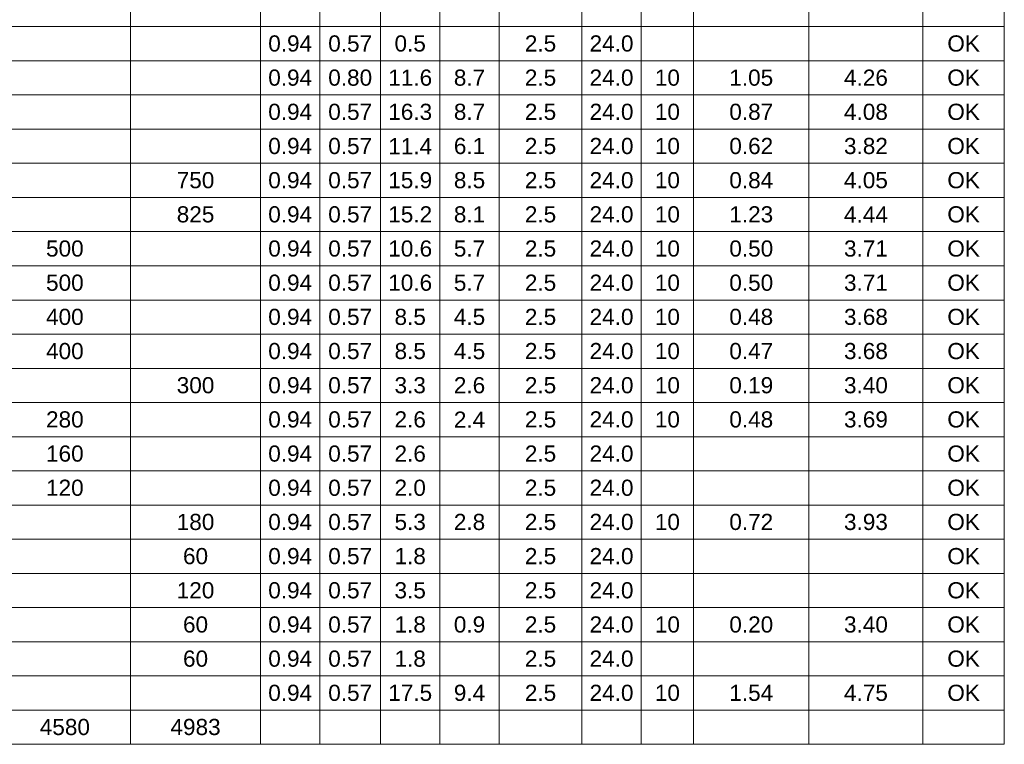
# Model space of a CAD drawing. Header units: feet. Extents: x -18 to 1038, y -110 to 48.
# Tile 17 of 199: x 41.71 to 48.41, y -45.17 to -40.24. Entities that reach past the tile are written whole.
import ezdxf

# ---------------------------------------------------------------- set-up
doc = ezdxf.new("R2010")
doc.units = ezdxf.units.FT
doc.header["$MEASUREMENT"] = 0
doc.layers.add('DI-Tabelas', color=7, linetype='Continuous', lineweight=5)
doc.styles.add('Arial', font='arial.ttf')

msp = doc.modelspace()

# ---------------------------------------------------------------- linework, layer by layer
at = {"layer": 'DI-Tabelas'}
for p, q in [((42.4619, -40.0536), (42.4619, -40.2862)), ((43.3471, -40.0536), (43.3471, -40.2862)), ((43.751, -40.0536), (43.751, -40.2862)), ((44.1641, -40.0536), (44.1641, -40.2862)), ((44.568, -40.0536), (44.568, -40.2862)), ((44.9719, -40.0536), (44.9719, -40.2862)), ((45.535, -40.0536), (45.535, -40.2862)), ((45.9389, -40.0536), (45.9389, -40.2862)), ((46.2957, -40.0536), (46.2957, -40.2862)), ((47.0812, -40.0536), (47.0812, -40.2862)), ((47.8573, -40.0536), (47.8573, -40.2862)), ((48.4115, -40.0536), (48.4115, -40.2862)), ((42.4619, -40.2862), (41.5673, -40.2862)), ((43.3471, -40.2862), (42.4619, -40.2862)), ((42.4619, -40.2862), (42.4619, -40.5188)), ((43.751, -40.2862), (43.3471, -40.2862)), ((43.3471, -40.2862), (43.3471, -40.5188)), ((44.1641, -40.2862), (43.751, -40.2862)), ((43.751, -40.2862), (43.751, -40.5188)), ((44.568, -40.2862), (44.1641, -40.2862)), ((44.1641, -40.2862), (44.1641, -40.5188)), ((44.9719, -40.2862), (44.568, -40.2862)), ((44.568, -40.2862), (44.568, -40.5188)), ((45.535, -40.2862), (44.9719, -40.2862)), ((44.9719, -40.2862), (44.9719, -40.5188)), ((45.9389, -40.2862), (45.535, -40.2862)), ((45.535, -40.2862), (45.535, -40.5188)), ((46.2957, -40.2862), (45.9389, -40.2862)), ((45.9389, -40.2862), (45.9389, -40.5188)), ((47.0812, -40.2862), (46.2957, -40.2862)), ((46.2957, -40.2862), (46.2957, -40.5188)), ((47.8573, -40.2862), (47.0812, -40.2862)), ((47.0812, -40.2862), (47.0812, -40.5188)), ((48.4115, -40.2862), (47.8573, -40.2862)), ((47.8573, -40.2862), (47.8573, -40.5188)), ((48.4115, -40.2862), (48.4115, -40.5188)), ((42.4619, -40.5188), (41.5673, -40.5188)), ((43.3471, -40.5188), (42.4619, -40.5188)), ((42.4619, -40.5188), (42.4619, -40.7514)), ((43.751, -40.5188), (43.3471, -40.5188)), ((43.3471, -40.5188), (43.3471, -40.7514)), ((44.1641, -40.5188), (43.751, -40.5188)), ((43.751, -40.5188), (43.751, -40.7514)), ((44.568, -40.5188), (44.1641, -40.5188)), ((44.1641, -40.5188), (44.1641, -40.7514)), ((44.9719, -40.5188), (44.568, -40.5188)), ((44.568, -40.5188), (44.568, -40.7514)), ((45.535, -40.5188), (44.9719, -40.5188)), ((44.9719, -40.5188), (44.9719, -40.7514)), ((45.9389, -40.5188), (45.535, -40.5188)), ((45.535, -40.5188), (45.535, -40.7514)), ((46.2957, -40.5188), (45.9389, -40.5188)), ((45.9389, -40.5188), (45.9389, -40.7514)), ((47.0812, -40.5188), (46.2957, -40.5188)), ((46.2957, -40.5188), (46.2957, -40.7514)), ((47.8573, -40.5188), (47.0812, -40.5188)), ((47.0812, -40.5188), (47.0812, -40.7514)), ((48.4115, -40.5188), (47.8573, -40.5188)), ((47.8573, -40.5188), (47.8573, -40.7514)), ((48.4115, -40.5188), (48.4115, -40.7514)), ((42.4619, -40.7514), (41.5673, -40.7514)), ((43.3471, -40.7514), (42.4619, -40.7514)), ((42.4619, -40.7514), (42.4619, -40.984)), ((43.751, -40.7514), (43.3471, -40.7514)), ((43.3471, -40.7514), (43.3471, -40.984)), ((44.1641, -40.7514), (43.751, -40.7514)), ((43.751, -40.7514), (43.751, -40.984)), ((44.568, -40.7514), (44.1641, -40.7514)), ((44.1641, -40.7514), (44.1641, -40.984)), ((44.9719, -40.7514), (44.568, -40.7514)), ((44.568, -40.7514), (44.568, -40.984)), ((45.535, -40.7514), (44.9719, -40.7514)), ((44.9719, -40.7514), (44.9719, -40.984)), ((45.9389, -40.7514), (45.535, -40.7514)), ((45.535, -40.7514), (45.535, -40.984)), ((46.2957, -40.7514), (45.9389, -40.7514)), ((45.9389, -40.7514), (45.9389, -40.984)), ((47.0812, -40.7514), (46.2957, -40.7514)), ((46.2957, -40.7514), (46.2957, -40.984)), ((47.8573, -40.7514), (47.0812, -40.7514)), ((47.0812, -40.7514), (47.0812, -40.984)), ((48.4115, -40.7514), (47.8573, -40.7514)), ((47.8573, -40.7514), (47.8573, -40.984)), ((48.4115, -40.7514), (48.4115, -40.984)), ((42.4619, -40.984), (41.5673, -40.984)), ((43.3471, -40.984), (42.4619, -40.984)), ((42.4619, -40.984), (42.4619, -41.2166)), ((43.751, -40.984), (43.3471, -40.984)), ((43.3471, -40.984), (43.3471, -41.2166)), ((44.1641, -40.984), (43.751, -40.984)), ((43.751, -40.984), (43.751, -41.2166)), ((44.568, -40.984), (44.1641, -40.984)), ((44.1641, -40.984), (44.1641, -41.2166)), ((44.9719, -40.984), (44.568, -40.984)), ((44.568, -40.984), (44.568, -41.2166)), ((45.535, -40.984), (44.9719, -40.984)), ((44.9719, -40.984), (44.9719, -41.2166)), ((45.9389, -40.984), (45.535, -40.984)), ((45.535, -40.984), (45.535, -41.2166)), ((46.2957, -40.984), (45.9389, -40.984)), ((45.9389, -40.984), (45.9389, -41.2166)), ((47.0812, -40.984), (46.2957, -40.984)), ((46.2957, -40.984), (46.2957, -41.2166)), ((47.8573, -40.984), (47.0812, -40.984)), ((47.0812, -40.984), (47.0812, -41.2166)), ((48.4115, -40.984), (47.8573, -40.984)), ((47.8573, -40.984), (47.8573, -41.2166)), ((48.4115, -40.984), (48.4115, -41.2166)), ((42.4619, -41.2166), (41.5673, -41.2166)), ((43.3471, -41.2166), (42.4619, -41.2166)), ((42.4619, -41.2166), (42.4619, -41.4492)), ((43.751, -41.2166), (43.3471, -41.2166)), ((43.3471, -41.2166), (43.3471, -41.4492)), ((44.1641, -41.2166), (43.751, -41.2166)), ((43.751, -41.2166), (43.751, -41.4492)), ((44.568, -41.2166), (44.1641, -41.2166)), ((44.1641, -41.2166), (44.1641, -41.4492)), ((44.9719, -41.2166), (44.568, -41.2166)), ((44.568, -41.2166), (44.568, -41.4492)), ((45.535, -41.2166), (44.9719, -41.2166)), ((44.9719, -41.2166), (44.9719, -41.4492)), ((45.9389, -41.2166), (45.535, -41.2166)), ((45.535, -41.2166), (45.535, -41.4492)), ((46.2957, -41.2166), (45.9389, -41.2166)), ((45.9389, -41.2166), (45.9389, -41.4492)), ((47.0812, -41.2166), (46.2957, -41.2166)), ((46.2957, -41.2166), (46.2957, -41.4492)), ((47.8573, -41.2166), (47.0812, -41.2166)), ((47.0812, -41.2166), (47.0812, -41.4492)), ((48.4115, -41.2166), (47.8573, -41.2166)), ((47.8573, -41.2166), (47.8573, -41.4492)), ((48.4115, -41.2166), (48.4115, -41.4492)), ((42.4619, -41.4492), (41.5673, -41.4492)), ((43.3471, -41.4492), (42.4619, -41.4492)), ((42.4619, -41.4492), (42.4619, -41.6818)), ((43.751, -41.4492), (43.3471, -41.4492)), ((43.3471, -41.4492), (43.3471, -41.6818)), ((44.1641, -41.4492), (43.751, -41.4492)), ((43.751, -41.4492), (43.751, -41.6818)), ((44.568, -41.4492), (44.1641, -41.4492)), ((44.1641, -41.4492), (44.1641, -41.6818)), ((44.9719, -41.4492), (44.568, -41.4492)), ((44.568, -41.4492), (44.568, -41.6818)), ((45.535, -41.4492), (44.9719, -41.4492)), ((44.9719, -41.4492), (44.9719, -41.6818)), ((45.9389, -41.4492), (45.535, -41.4492)), ((45.535, -41.4492), (45.535, -41.6818)), ((46.2957, -41.4492), (45.9389, -41.4492)), ((45.9389, -41.4492), (45.9389, -41.6818)), ((47.0812, -41.4492), (46.2957, -41.4492)), ((46.2957, -41.4492), (46.2957, -41.6818)), ((47.8573, -41.4492), (47.0812, -41.4492)), ((47.0812, -41.4492), (47.0812, -41.6818)), ((48.4115, -41.4492), (47.8573, -41.4492)), ((47.8573, -41.4492), (47.8573, -41.6818)), ((48.4115, -41.4492), (48.4115, -41.6818)), ((42.4619, -41.6818), (41.5673, -41.6818)), ((43.3471, -41.6818), (42.4619, -41.6818)), ((42.4619, -41.6818), (42.4619, -41.9144)), ((43.751, -41.6818), (43.3471, -41.6818)), ((43.3471, -41.6818), (43.3471, -41.9144)), ((44.1641, -41.6818), (43.751, -41.6818)), ((43.751, -41.6818), (43.751, -41.9144)), ((44.568, -41.6818), (44.1641, -41.6818)), ((44.1641, -41.6818), (44.1641, -41.9144)), ((44.9719, -41.6818), (44.568, -41.6818)), ((44.568, -41.6818), (44.568, -41.9144)), ((45.535, -41.6818), (44.9719, -41.6818)), ((44.9719, -41.6818), (44.9719, -41.9144)), ((45.9389, -41.6818), (45.535, -41.6818)), ((45.535, -41.6818), (45.535, -41.9144)), ((46.2957, -41.6818), (45.9389, -41.6818)), ((45.9389, -41.6818), (45.9389, -41.9144)), ((47.0812, -41.6818), (46.2957, -41.6818)), ((46.2957, -41.6818), (46.2957, -41.9144)), ((47.8573, -41.6818), (47.0812, -41.6818)), ((47.0812, -41.6818), (47.0812, -41.9144)), ((48.4115, -41.6818), (47.8573, -41.6818)), ((47.8573, -41.6818), (47.8573, -41.9144)), ((48.4115, -41.6818), (48.4115, -41.9144)), ((42.4619, -41.9144), (41.5673, -41.9144)), ((43.3471, -41.9144), (42.4619, -41.9144)), ((42.4619, -41.9144), (42.4619, -42.147)), ((43.751, -41.9144), (43.3471, -41.9144)), ((43.3471, -41.9144), (43.3471, -42.147)), ((44.1641, -41.9144), (43.751, -41.9144)), ((43.751, -41.9144), (43.751, -42.147)), ((44.568, -41.9144), (44.1641, -41.9144)), ((44.1641, -41.9144), (44.1641, -42.147)), ((44.9719, -41.9144), (44.568, -41.9144)), ((44.568, -41.9144), (44.568, -42.147)), ((45.535, -41.9144), (44.9719, -41.9144)), ((44.9719, -41.9144), (44.9719, -42.147)), ((45.9389, -41.9144), (45.535, -41.9144)), ((45.535, -41.9144), (45.535, -42.147)), ((46.2957, -41.9144), (45.9389, -41.9144)), ((45.9389, -41.9144), (45.9389, -42.147)), ((47.0812, -41.9144), (46.2957, -41.9144)), ((46.2957, -41.9144), (46.2957, -42.147)), ((47.8573, -41.9144), (47.0812, -41.9144)), ((47.0812, -41.9144), (47.0812, -42.147)), ((48.4115, -41.9144), (47.8573, -41.9144)), ((47.8573, -41.9144), (47.8573, -42.147)), ((48.4115, -41.9144), (48.4115, -42.147)), ((42.4619, -42.147), (41.5673, -42.147)), ((43.3471, -42.147), (42.4619, -42.147)), ((42.4619, -42.147), (42.4619, -42.3796)), ((43.751, -42.147), (43.3471, -42.147)), ((43.3471, -42.147), (43.3471, -42.3796)), ((44.1641, -42.147), (43.751, -42.147)), ((43.751, -42.147), (43.751, -42.3796)), ((44.568, -42.147), (44.1641, -42.147)), ((44.1641, -42.147), (44.1641, -42.3796)), ((44.9719, -42.147), (44.568, -42.147)), ((44.568, -42.147), (44.568, -42.3796)), ((45.535, -42.147), (44.9719, -42.147)), ((44.9719, -42.147), (44.9719, -42.3796)), ((45.9389, -42.147), (45.535, -42.147)), ((45.535, -42.147), (45.535, -42.3796)), ((46.2957, -42.147), (45.9389, -42.147)), ((45.9389, -42.147), (45.9389, -42.3796)), ((47.0812, -42.147), (46.2957, -42.147)), ((46.2957, -42.147), (46.2957, -42.3796)), ((47.8573, -42.147), (47.0812, -42.147)), ((47.0812, -42.147), (47.0812, -42.3796)), ((48.4115, -42.147), (47.8573, -42.147)), ((47.8573, -42.147), (47.8573, -42.3796)), ((48.4115, -42.147), (48.4115, -42.3796)), ((42.4619, -42.3796), (41.5673, -42.3796)), ((43.3471, -42.3796), (42.4619, -42.3796)), ((42.4619, -42.3796), (42.4619, -42.6122)), ((43.751, -42.3796), (43.3471, -42.3796)), ((43.3471, -42.3796), (43.3471, -42.6122)), ((44.1641, -42.3796), (43.751, -42.3796)), ((43.751, -42.3796), (43.751, -42.6122)), ((44.568, -42.3796), (44.1641, -42.3796)), ((44.1641, -42.3796), (44.1641, -42.6122)), ((44.9719, -42.3796), (44.568, -42.3796)), ((44.568, -42.3796), (44.568, -42.6122)), ((45.535, -42.3796), (44.9719, -42.3796)), ((44.9719, -42.3796), (44.9719, -42.6122)), ((45.9389, -42.3796), (45.535, -42.3796)), ((45.535, -42.3796), (45.535, -42.6122)), ((46.2957, -42.3796), (45.9389, -42.3796)), ((45.9389, -42.3796), (45.9389, -42.6122)), ((47.0812, -42.3796), (46.2957, -42.3796)), ((46.2957, -42.3796), (46.2957, -42.6122)), ((47.8573, -42.3796), (47.0812, -42.3796)), ((47.0812, -42.3796), (47.0812, -42.6122)), ((48.4115, -42.3796), (47.8573, -42.3796)), ((47.8573, -42.3796), (47.8573, -42.6122)), ((48.4115, -42.3796), (48.4115, -42.6122)), ((42.4619, -42.6122), (41.5673, -42.6122)), ((43.3471, -42.6122), (42.4619, -42.6122)), ((42.4619, -42.6122), (42.4619, -42.8448)), ((43.751, -42.6122), (43.3471, -42.6122)), ((43.3471, -42.6122), (43.3471, -42.8448)), ((44.1641, -42.6122), (43.751, -42.6122)), ((43.751, -42.6122), (43.751, -42.8448)), ((44.568, -42.6122), (44.1641, -42.6122)), ((44.1641, -42.6122), (44.1641, -42.8448)), ((44.9719, -42.6122), (44.568, -42.6122)), ((44.568, -42.6122), (44.568, -42.8448)), ((45.535, -42.6122), (44.9719, -42.6122)), ((44.9719, -42.6122), (44.9719, -42.8448)), ((45.9389, -42.6122), (45.535, -42.6122)), ((45.535, -42.6122), (45.535, -42.8448)), ((46.2957, -42.6122), (45.9389, -42.6122)), ((45.9389, -42.6122), (45.9389, -42.8448)), ((47.0812, -42.6122), (46.2957, -42.6122)), ((46.2957, -42.6122), (46.2957, -42.8448)), ((47.8573, -42.6122), (47.0812, -42.6122)), ((47.0812, -42.6122), (47.0812, -42.8448)), ((48.4115, -42.6122), (47.8573, -42.6122)), ((47.8573, -42.6122), (47.8573, -42.8448)), ((48.4115, -42.6122), (48.4115, -42.8448)), ((42.4619, -42.8448), (41.5673, -42.8448)), ((43.3471, -42.8448), (42.4619, -42.8448)), ((42.4619, -42.8448), (42.4619, -43.0774)), ((43.751, -42.8448), (43.3471, -42.8448)), ((43.3471, -42.8448), (43.3471, -43.0774)), ((44.1641, -42.8448), (43.751, -42.8448)), ((43.751, -42.8448), (43.751, -43.0774)), ((44.568, -42.8448), (44.1641, -42.8448)), ((44.1641, -42.8448), (44.1641, -43.0774)), ((44.9719, -42.8448), (44.568, -42.8448)), ((44.568, -42.8448), (44.568, -43.0774)), ((45.535, -42.8448), (44.9719, -42.8448)), ((44.9719, -42.8448), (44.9719, -43.0774)), ((45.9389, -42.8448), (45.535, -42.8448)), ((45.535, -42.8448), (45.535, -43.0774)), ((46.2957, -42.8448), (45.9389, -42.8448)), ((45.9389, -42.8448), (45.9389, -43.0774)), ((47.0812, -42.8448), (46.2957, -42.8448)), ((46.2957, -42.8448), (46.2957, -43.0774)), ((47.8573, -42.8448), (47.0812, -42.8448)), ((47.0812, -42.8448), (47.0812, -43.0774)), ((48.4115, -42.8448), (47.8573, -42.8448)), ((47.8573, -42.8448), (47.8573, -43.0774)), ((48.4115, -42.8448), (48.4115, -43.0774)), ((42.4619, -43.0774), (41.5673, -43.0774)), ((43.3471, -43.0774), (42.4619, -43.0774)), ((42.4619, -43.0774), (42.4619, -43.31)), ((43.751, -43.0774), (43.3471, -43.0774)), ((43.3471, -43.0774), (43.3471, -43.31)), ((44.1641, -43.0774), (43.751, -43.0774)), ((43.751, -43.0774), (43.751, -43.31)), ((44.568, -43.0774), (44.1641, -43.0774)), ((44.1641, -43.0774), (44.1641, -43.31)), ((44.9719, -43.0774), (44.568, -43.0774)), ((44.568, -43.0774), (44.568, -43.31)), ((45.535, -43.0774), (44.9719, -43.0774)), ((44.9719, -43.0774), (44.9719, -43.31)), ((45.9389, -43.0774), (45.535, -43.0774)), ((45.535, -43.0774), (45.535, -43.31)), ((46.2957, -43.0774), (45.9389, -43.0774)), ((45.9389, -43.0774), (45.9389, -43.31)), ((47.0812, -43.0774), (46.2957, -43.0774)), ((46.2957, -43.0774), (46.2957, -43.31)), ((47.8573, -43.0774), (47.0812, -43.0774)), ((47.0812, -43.0774), (47.0812, -43.31)), ((48.4115, -43.0774), (47.8573, -43.0774)), ((47.8573, -43.0774), (47.8573, -43.31)), ((48.4115, -43.0774), (48.4115, -43.31)), ((42.4619, -43.31), (41.5673, -43.31)), ((43.3471, -43.31), (42.4619, -43.31)), ((42.4619, -43.31), (42.4619, -43.5426)), ((43.751, -43.31), (43.3471, -43.31)), ((43.3471, -43.31), (43.3471, -43.5426)), ((44.1641, -43.31), (43.751, -43.31)), ((43.751, -43.31), (43.751, -43.5426)), ((44.568, -43.31), (44.1641, -43.31)), ((44.1641, -43.31), (44.1641, -43.5426)), ((44.9719, -43.31), (44.568, -43.31)), ((44.568, -43.31), (44.568, -43.5426)), ((45.535, -43.31), (44.9719, -43.31)), ((44.9719, -43.31), (44.9719, -43.5426)), ((45.9389, -43.31), (45.535, -43.31)), ((45.535, -43.31), (45.535, -43.5426)), ((46.2957, -43.31), (45.9389, -43.31)), ((45.9389, -43.31), (45.9389, -43.5426)), ((47.0812, -43.31), (46.2957, -43.31)), ((46.2957, -43.31), (46.2957, -43.5426)), ((47.8573, -43.31), (47.0812, -43.31)), ((47.0812, -43.31), (47.0812, -43.5426)), ((48.4115, -43.31), (47.8573, -43.31)), ((47.8573, -43.31), (47.8573, -43.5426)), ((48.4115, -43.31), (48.4115, -43.5426)), ((42.4619, -43.5426), (41.5673, -43.5426)), ((43.3471, -43.5426), (42.4619, -43.5426)), ((42.4619, -43.5426), (42.4619, -43.7752)), ((43.751, -43.5426), (43.3471, -43.5426)), ((43.3471, -43.5426), (43.3471, -43.7752)), ((44.1641, -43.5426), (43.751, -43.5426)), ((43.751, -43.5426), (43.751, -43.7752)), ((44.568, -43.5426), (44.1641, -43.5426)), ((44.1641, -43.5426), (44.1641, -43.7752)), ((44.9719, -43.5426), (44.568, -43.5426)), ((44.568, -43.5426), (44.568, -43.7752)), ((45.535, -43.5426), (44.9719, -43.5426)), ((44.9719, -43.5426), (44.9719, -43.7752)), ((45.9389, -43.5426), (45.535, -43.5426)), ((45.535, -43.5426), (45.535, -43.7752)), ((46.2957, -43.5426), (45.9389, -43.5426)), ((45.9389, -43.5426), (45.9389, -43.7752)), ((47.0812, -43.5426), (46.2957, -43.5426)), ((46.2957, -43.5426), (46.2957, -43.7752)), ((47.8573, -43.5426), (47.0812, -43.5426)), ((47.0812, -43.5426), (47.0812, -43.7752)), ((48.4115, -43.5426), (47.8573, -43.5426)), ((47.8573, -43.5426), (47.8573, -43.7752)), ((48.4115, -43.5426), (48.4115, -43.7752)), ((42.4619, -43.7752), (41.5673, -43.7752)), ((43.3471, -43.7752), (42.4619, -43.7752)), ((42.4619, -43.7752), (42.4619, -44.0078)), ((43.751, -43.7752), (43.3471, -43.7752)), ((43.3471, -43.7752), (43.3471, -44.0078)), ((44.1641, -43.7752), (43.751, -43.7752)), ((43.751, -43.7752), (43.751, -44.0078)), ((44.568, -43.7752), (44.1641, -43.7752)), ((44.1641, -43.7752), (44.1641, -44.0078)), ((44.9719, -43.7752), (44.568, -43.7752)), ((44.568, -43.7752), (44.568, -44.0078)), ((45.535, -43.7752), (44.9719, -43.7752)), ((44.9719, -43.7752), (44.9719, -44.0078)), ((45.9389, -43.7752), (45.535, -43.7752)), ((45.535, -43.7752), (45.535, -44.0078)), ((46.2957, -43.7752), (45.9389, -43.7752)), ((45.9389, -43.7752), (45.9389, -44.0078)), ((47.0812, -43.7752), (46.2957, -43.7752)), ((46.2957, -43.7752), (46.2957, -44.0078)), ((47.8573, -43.7752), (47.0812, -43.7752)), ((47.0812, -43.7752), (47.0812, -44.0078)), ((48.4115, -43.7752), (47.8573, -43.7752)), ((47.8573, -43.7752), (47.8573, -44.0078)), ((48.4115, -43.7752), (48.4115, -44.0078)), ((42.4619, -44.0078), (41.5673, -44.0078)), ((43.3471, -44.0078), (42.4619, -44.0078)), ((42.4619, -44.0078), (42.4619, -44.2404)), ((43.751, -44.0078), (43.3471, -44.0078)), ((43.3471, -44.0078), (43.3471, -44.2404)), ((44.1641, -44.0078), (43.751, -44.0078)), ((43.751, -44.0078), (43.751, -44.2404)), ((44.568, -44.0078), (44.1641, -44.0078)), ((44.1641, -44.0078), (44.1641, -44.2404)), ((44.9719, -44.0078), (44.568, -44.0078)), ((44.568, -44.0078), (44.568, -44.2404)), ((45.535, -44.0078), (44.9719, -44.0078)), ((44.9719, -44.0078), (44.9719, -44.2404)), ((45.9389, -44.0078), (45.535, -44.0078)), ((45.535, -44.0078), (45.535, -44.2404)), ((46.2957, -44.0078), (45.9389, -44.0078)), ((45.9389, -44.0078), (45.9389, -44.2404)), ((47.0812, -44.0078), (46.2957, -44.0078)), ((46.2957, -44.0078), (46.2957, -44.2404)), ((47.8573, -44.0078), (47.0812, -44.0078)), ((47.0812, -44.0078), (47.0812, -44.2404)), ((48.4115, -44.0078), (47.8573, -44.0078)), ((47.8573, -44.0078), (47.8573, -44.2404)), ((48.4115, -44.0078), (48.4115, -44.2404)), ((42.4619, -44.2404), (41.5673, -44.2404)), ((43.3471, -44.2404), (42.4619, -44.2404)), ((42.4619, -44.2404), (42.4619, -44.473)), ((43.751, -44.2404), (43.3471, -44.2404)), ((43.3471, -44.2404), (43.3471, -44.473)), ((44.1641, -44.2404), (43.751, -44.2404)), ((43.751, -44.2404), (43.751, -44.473)), ((44.568, -44.2404), (44.1641, -44.2404)), ((44.1641, -44.2404), (44.1641, -44.473)), ((44.9719, -44.2404), (44.568, -44.2404)), ((44.568, -44.2404), (44.568, -44.473)), ((45.535, -44.2404), (44.9719, -44.2404)), ((44.9719, -44.2404), (44.9719, -44.473)), ((45.9389, -44.2404), (45.535, -44.2404)), ((45.535, -44.2404), (45.535, -44.473)), ((46.2957, -44.2404), (45.9389, -44.2404)), ((45.9389, -44.2404), (45.9389, -44.473)), ((47.0812, -44.2404), (46.2957, -44.2404)), ((46.2957, -44.2404), (46.2957, -44.473)), ((47.8573, -44.2404), (47.0812, -44.2404)), ((47.0812, -44.2404), (47.0812, -44.473)), ((48.4115, -44.2404), (47.8573, -44.2404)), ((47.8573, -44.2404), (47.8573, -44.473)), ((48.4115, -44.2404), (48.4115, -44.473)), ((42.4619, -44.473), (41.5673, -44.473)), ((43.3471, -44.473), (42.4619, -44.473)), ((42.4619, -44.473), (42.4619, -44.7056)), ((43.751, -44.473), (43.3471, -44.473)), ((43.3471, -44.473), (43.3471, -44.7056)), ((44.1641, -44.473), (43.751, -44.473)), ((43.751, -44.473), (43.751, -44.7056)), ((44.568, -44.473), (44.1641, -44.473)), ((44.1641, -44.473), (44.1641, -44.7056)), ((44.9719, -44.473), (44.568, -44.473)), ((44.568, -44.473), (44.568, -44.7056)), ((45.535, -44.473), (44.9719, -44.473)), ((44.9719, -44.473), (44.9719, -44.7056)), ((45.9389, -44.473), (45.535, -44.473)), ((45.535, -44.473), (45.535, -44.7056)), ((46.2957, -44.473), (45.9389, -44.473)), ((45.9389, -44.473), (45.9389, -44.7056)), ((47.0812, -44.473), (46.2957, -44.473)), ((46.2957, -44.473), (46.2957, -44.7056)), ((47.8573, -44.473), (47.0812, -44.473)), ((47.0812, -44.473), (47.0812, -44.7056)), ((48.4115, -44.473), (47.8573, -44.473)), ((47.8573, -44.473), (47.8573, -44.7056)), ((48.4115, -44.473), (48.4115, -44.7056)), ((42.4619, -44.7056), (41.5673, -44.7056)), ((43.3471, -44.7056), (42.4619, -44.7056)), ((42.4619, -44.7056), (42.4619, -44.9382)), ((43.751, -44.7056), (43.3471, -44.7056)), ((43.3471, -44.7056), (43.3471, -44.9382)), ((44.1641, -44.7056), (43.751, -44.7056)), ((43.751, -44.7056), (43.751, -44.9382)), ((44.568, -44.7056), (44.1641, -44.7056)), ((44.1641, -44.7056), (44.1641, -44.9382)), ((44.9719, -44.7056), (44.568, -44.7056)), ((44.568, -44.7056), (44.568, -44.9382)), ((45.535, -44.7056), (44.9719, -44.7056)), ((44.9719, -44.7056), (44.9719, -44.9382)), ((45.9389, -44.7056), (45.535, -44.7056)), ((45.535, -44.7056), (45.535, -44.9382)), ((46.2957, -44.7056), (45.9389, -44.7056)), ((45.9389, -44.7056), (45.9389, -44.9382)), ((47.0812, -44.7056), (46.2957, -44.7056)), ((46.2957, -44.7056), (46.2957, -44.9382)), ((47.8573, -44.7056), (47.0812, -44.7056)), ((47.0812, -44.7056), (47.0812, -44.9382)), ((48.4115, -44.7056), (47.8573, -44.7056)), ((47.8573, -44.7056), (47.8573, -44.9382)), ((48.4115, -44.7056), (48.4115, -44.9382)), ((42.4619, -44.9382), (41.5673, -44.9382)), ((43.3471, -44.9382), (42.4619, -44.9382)), ((42.4619, -44.9382), (42.4619, -45.1708)), ((43.751, -44.9382), (43.3471, -44.9382)), ((43.3471, -44.9382), (43.3471, -45.1708)), ((44.1641, -44.9382), (43.751, -44.9382)), ((43.751, -44.9382), (43.751, -45.1708)), ((44.568, -44.9382), (44.1641, -44.9382)), ((44.1641, -44.9382), (44.1641, -45.1708)), ((44.9719, -44.9382), (44.568, -44.9382)), ((44.568, -44.9382), (44.568, -45.1708)), ((45.535, -44.9382), (44.9719, -44.9382)), ((44.9719, -44.9382), (44.9719, -45.1708)), ((45.9389, -44.9382), (45.535, -44.9382)), ((45.535, -44.9382), (45.535, -45.1708)), ((46.2957, -44.9382), (45.9389, -44.9382)), ((45.9389, -44.9382), (45.9389, -45.1708)), ((47.0812, -44.9382), (46.2957, -44.9382)), ((46.2957, -44.9382), (46.2957, -45.1708)), ((47.8573, -44.9382), (47.0812, -44.9382)), ((47.0812, -44.9382), (47.0812, -45.1708)), ((48.4115, -44.9382), (47.8573, -44.9382)), ((47.8573, -44.9382), (47.8573, -45.1708)), ((48.4115, -44.9382), (48.4115, -45.1708)), ((42.4619, -45.1708), (41.5673, -45.1708)), ((43.3471, -45.1708), (42.4619, -45.1708)), ((43.751, -45.1708), (43.3471, -45.1708)), ((44.1641, -45.1708), (43.751, -45.1708)), ((44.568, -45.1708), (44.1641, -45.1708)), ((44.9719, -45.1708), (44.568, -45.1708)), ((45.535, -45.1708), (44.9719, -45.1708)), ((45.9389, -45.1708), (45.535, -45.1708)), ((46.2957, -45.1708), (45.9389, -45.1708)), ((47.0812, -45.1708), (46.2957, -45.1708)), ((47.8573, -45.1708), (47.0812, -45.1708)), ((48.4115, -45.1708), (47.8573, -45.1708))]:
    msp.add_line(p, q, dxfattribs=at)

# ---------------------------------------------------------------- texts
at = {"layer": 'DI-Tabelas', "char_height": 0.11, "attachment_point": 8, "line_spacing_factor": 0.6, "style": 'Arial'}
for s, insert, width in [('0.94', (43.549, -40.4575), 0.597957), ('0.57', (43.9575, -40.4575), 0.597957), ('0.5', (44.3661, -40.4575), 0.427088), ('2.5', (45.2535, -40.4575), 0.427088), ('24.0', (45.737, -40.4575), 0.597957), ('OK', (48.1344, -40.4575), 0.444192), ('0.94', (43.549, -40.6901), 0.597957), ('0.80', (43.9575, -40.6901), 0.597957), ('11.6', (44.3661, -40.6901), 0.597957), ('8.7', (44.77, -40.6901), 0.427088), ('2.5', (45.2535, -40.6901), 0.427088), ('24.0', (45.737, -40.6901), 0.597957), ('10', (46.1173, -40.6901), 0.341738), ('1.05', (46.6884, -40.6901), 0.597957), ('4.26', (47.4693, -40.6901), 0.597957), ('OK', (48.1344, -40.6901), 0.444192), ('0.94', (43.549, -40.9227), 0.597957), ('0.57', (43.9575, -40.9227), 0.597957), ('16.3', (44.3661, -40.9227), 0.597957), ('8.7', (44.77, -40.9227), 0.427088), ('2.5', (45.2535, -40.9227), 0.427088), ('24.0', (45.737, -40.9227), 0.597957), ('10', (46.1173, -40.9227), 0.341738), ('0.87', (46.6884, -40.9227), 0.597957), ('4.08', (47.4693, -40.9227), 0.597957), ('OK', (48.1344, -40.9227), 0.444192), ('0.94', (43.549, -41.1553), 0.597957), ('0.57', (43.9575, -41.1553), 0.597957), ('11.4', (44.3661, -41.1553), 0.597957), ('6.1', (44.77, -41.1553), 0.427088), ('2.5', (45.2535, -41.1553), 0.427088), ('24.0', (45.737, -41.1553), 0.597957), ('10', (46.1173, -41.1553), 0.341738), ('0.62', (46.6884, -41.1553), 0.597957), ('3.82', (47.4693, -41.1553), 0.597957), ('OK', (48.1344, -41.1553), 0.444192), ('750', (42.9045, -41.3879), 0.512607), ('0.94', (43.549, -41.3879), 0.597957), ('0.57', (43.9575, -41.3879), 0.597957), ('15.9', (44.3661, -41.3879), 0.597957), ('8.5', (44.77, -41.3879), 0.427088), ('2.5', (45.2535, -41.3879), 0.427088), ('24.0', (45.737, -41.3879), 0.597957), ('10', (46.1173, -41.3879), 0.341738), ('0.84', (46.6884, -41.3879), 0.597957), ('4.05', (47.4693, -41.3879), 0.597957), ('OK', (48.1344, -41.3879), 0.444192), ('825', (42.9045, -41.6205), 0.512607), ('0.94', (43.549, -41.6205), 0.597957), ('0.57', (43.9575, -41.6205), 0.597957), ('15.2', (44.3661, -41.6205), 0.597957), ('8.1', (44.77, -41.6205), 0.427088), ('2.5', (45.2535, -41.6205), 0.427088), ('24.0', (45.737, -41.6205), 0.597957), ('10', (46.1173, -41.6205), 0.341738), ('1.23', (46.6884, -41.6205), 0.597957), ('4.44', (47.4693, -41.6205), 0.597957), ('OK', (48.1344, -41.6205), 0.444192), ('500', (42.0146, -41.8531), 0.512607), ('0.94', (43.549, -41.8531), 0.597957), ('0.57', (43.9575, -41.8531), 0.597957), ('10.6', (44.3661, -41.8531), 0.597957), ('5.7', (44.77, -41.8531), 0.427088), ('2.5', (45.2535, -41.8531), 0.427088), ('24.0', (45.737, -41.8531), 0.597957), ('10', (46.1173, -41.8531), 0.341738), ('0.50', (46.6884, -41.8531), 0.597957), ('3.71', (47.4693, -41.8531), 0.597957), ('OK', (48.1344, -41.8531), 0.444192), ('500', (42.0146, -42.0857), 0.512607), ('0.94', (43.549, -42.0857), 0.597957), ('0.57', (43.9575, -42.0857), 0.597957), ('10.6', (44.3661, -42.0857), 0.597957), ('5.7', (44.77, -42.0857), 0.427088), ('2.5', (45.2535, -42.0857), 0.427088), ('24.0', (45.737, -42.0857), 0.597957), ('10', (46.1173, -42.0857), 0.341738), ('0.50', (46.6884, -42.0857), 0.597957), ('3.71', (47.4693, -42.0857), 0.597957), ('OK', (48.1344, -42.0857), 0.444192), ('400', (42.0146, -42.3183), 0.512607), ('0.94', (43.549, -42.3183), 0.597957), ('0.57', (43.9575, -42.3183), 0.597957), ('8.5', (44.3661, -42.3183), 0.427088), ('4.5', (44.77, -42.3183), 0.427088), ('2.5', (45.2535, -42.3183), 0.427088), ('24.0', (45.737, -42.3183), 0.597957), ('10', (46.1173, -42.3183), 0.341738), ('0.48', (46.6884, -42.3183), 0.597957), ('3.68', (47.4693, -42.3183), 0.597957), ('OK', (48.1344, -42.3183), 0.444192), ('400', (42.0146, -42.5509), 0.512607), ('0.94', (43.549, -42.5509), 0.597957), ('0.57', (43.9575, -42.5509), 0.597957), ('8.5', (44.3661, -42.5509), 0.427088), ('4.5', (44.77, -42.5509), 0.427088), ('2.5', (45.2535, -42.5509), 0.427088), ('24.0', (45.737, -42.5509), 0.597957), ('10', (46.1173, -42.5509), 0.341738), ('0.47', (46.6884, -42.5509), 0.597957), ('3.68', (47.4693, -42.5509), 0.597957), ('OK', (48.1344, -42.5509), 0.444192), ('300', (42.9045, -42.7835), 0.512607), ('0.94', (43.549, -42.7835), 0.597957), ('0.57', (43.9575, -42.7835), 0.597957), ('3.3', (44.3661, -42.7835), 0.427088), ('2.6', (44.77, -42.7835), 0.427088), ('2.5', (45.2535, -42.7835), 0.427088), ('24.0', (45.737, -42.7835), 0.597957), ('10', (46.1173, -42.7835), 0.341738), ('0.19', (46.6884, -42.7835), 0.597957), ('3.40', (47.4693, -42.7835), 0.597957), ('OK', (48.1344, -42.7835), 0.444192), ('280', (42.0146, -43.0161), 0.512607), ('0.94', (43.549, -43.0161), 0.597957), ('0.57', (43.9575, -43.0161), 0.597957), ('2.6', (44.3661, -43.0161), 0.427088), ('2.4', (44.77, -43.0161), 0.427088), ('2.5', (45.2535, -43.0161), 0.427088), ('24.0', (45.737, -43.0161), 0.597957), ('10', (46.1173, -43.0161), 0.341738), ('0.48', (46.6884, -43.0161), 0.597957), ('3.69', (47.4693, -43.0161), 0.597957), ('OK', (48.1344, -43.0161), 0.444192), ('160', (42.0146, -43.2487), 0.512607), ('0.94', (43.549, -43.2487), 0.597957), ('0.57', (43.9575, -43.2487), 0.597957), ('2.6', (44.3661, -43.2487), 0.427088), ('2.5', (45.2535, -43.2487), 0.427088), ('24.0', (45.737, -43.2487), 0.597957), ('OK', (48.1344, -43.2487), 0.444192), ('120', (42.0146, -43.4813), 0.512607), ('0.94', (43.549, -43.4813), 0.597957), ('0.57', (43.9575, -43.4813), 0.597957), ('2.0', (44.3661, -43.4813), 0.427088), ('2.5', (45.2535, -43.4813), 0.427088), ('24.0', (45.737, -43.4813), 0.597957), ('OK', (48.1344, -43.4813), 0.444192), ('180', (42.9045, -43.7139), 0.512607), ('0.94', (43.549, -43.7139), 0.597957), ('0.57', (43.9575, -43.7139), 0.597957), ('5.3', (44.3661, -43.7139), 0.427088), ('2.8', (44.77, -43.7139), 0.427088), ('2.5', (45.2535, -43.7139), 0.427088), ('24.0', (45.737, -43.7139), 0.597957), ('10', (46.1173, -43.7139), 0.341738), ('0.72', (46.6884, -43.7139), 0.597957), ('3.93', (47.4693, -43.7139), 0.597957), ('OK', (48.1344, -43.7139), 0.444192), ('60', (42.9045, -43.9465), 0.341738), ('0.94', (43.549, -43.9465), 0.597957), ('0.57', (43.9575, -43.9465), 0.597957), ('1.8', (44.3661, -43.9465), 0.427088), ('2.5', (45.2535, -43.9465), 0.427088), ('24.0', (45.737, -43.9465), 0.597957), ('OK', (48.1344, -43.9465), 0.444192), ('120', (42.9045, -44.1791), 0.512607), ('0.94', (43.549, -44.1791), 0.597957), ('0.57', (43.9575, -44.1791), 0.597957), ('3.5', (44.3661, -44.1791), 0.427088), ('2.5', (45.2535, -44.1791), 0.427088), ('24.0', (45.737, -44.1791), 0.597957), ('OK', (48.1344, -44.1791), 0.444192), ('60', (42.9045, -44.4117), 0.341738), ('0.94', (43.549, -44.4117), 0.597957), ('0.57', (43.9575, -44.4117), 0.597957), ('1.8', (44.3661, -44.4117), 0.427088), ('0.9', (44.77, -44.4117), 0.427088), ('2.5', (45.2535, -44.4117), 0.427088), ('24.0', (45.737, -44.4117), 0.597957), ('10', (46.1173, -44.4117), 0.341738), ('0.20', (46.6884, -44.4117), 0.597957), ('3.40', (47.4693, -44.4117), 0.597957), ('OK', (48.1344, -44.4117), 0.444192), ('60', (42.9045, -44.6443), 0.341738), ('0.94', (43.549, -44.6443), 0.597957), ('0.57', (43.9575, -44.6443), 0.597957), ('1.8', (44.3661, -44.6443), 0.427088), ('2.5', (45.2535, -44.6443), 0.427088), ('24.0', (45.737, -44.6443), 0.597957), ('OK', (48.1344, -44.6443), 0.444192), ('0.94', (43.549, -44.8769), 0.597957), ('0.57', (43.9575, -44.8769), 0.597957), ('17.5', (44.3661, -44.8769), 0.597957), ('9.4', (44.77, -44.8769), 0.427088), ('2.5', (45.2535, -44.8769), 0.427088), ('24.0', (45.737, -44.8769), 0.597957), ('10', (46.1173, -44.8769), 0.341738), ('1.54', (46.6884, -44.8769), 0.597957), ('4.75', (47.4693, -44.8769), 0.597957), ('OK', (48.1344, -44.8769), 0.444192), ('4580', (42.0146, -45.1095), 0.683476), ('4983', (42.9045, -45.1095), 0.683476)]:
    msp.add_mtext(s, dxfattribs=dict(at, insert=insert, width=width))

doc.saveas('drawing.dxf')
